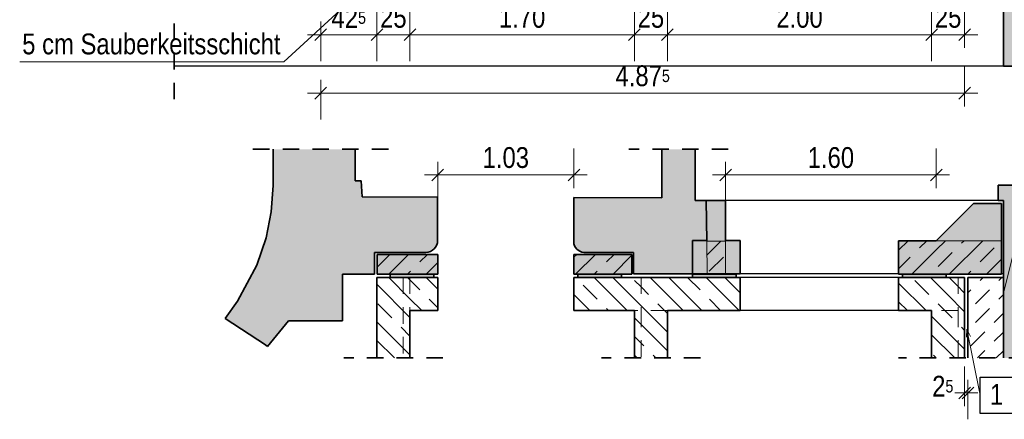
# Model space of a CAD drawing. Header units: millimetres. Extents: x -50 to 85, y 0 to 206.
# Tile 76 of 152: x 29.04 to 36.49, y 7.4 to 10.42. Entities that reach past the tile are written whole.
import ezdxf

# ---------------------------------------------------------------- set-up
doc = ezdxf.new("R2010")
doc.units = ezdxf.units.MM
doc.linetypes.add('HIDDEN', pattern=[0.375, 0.25, -0.125])
doc.layers.add('Achsen', color=7, linetype='Continuous', lineweight=20)
doc.layers.add('Schraffuren', color=7, linetype='Continuous', lineweight=20)
doc.styles.add('Arial Narrow', font='ARIALN.TTF')
doc.dimstyles.new('Arch_Strakon_dimstyle', dxfattribs={"dimtxt": 15.75, "dimasz": 1, "dimexe": 1.25, "dimexo": 0.0625, "dimgap": 1, "dimtad": 0, "dimdec": 5, "dimzin": 12, "dimdsep": 46, "dimtxsty": 'Arial Narrow', "dimblk": 'Arrowhead_Tick', "dimsah": 1, "dimcen": 0, "dimse1": 1, "dimse2": 1, "dimclrd": 6, "dimclrt": 2, "dimazin": 0, "dimtfac": 1, "dimtdec": 4, "dimtmove": 0, "dimatfit": 3, "dimldrblk": 'NONE', "dimfxl": 1, "dimtvp": 1, "dimtolj": 1, "dimtzin": 0, "dimlwd": 13, "dimarcsym": 2})
pattern_1 = [(135, (0, 0), (-0.212132, -0.212132), []), (135, (-0.0707, -0.0707), (-0.212132, -0.212132), []), (135, (-0.14142, -0.14142), (-0.212132, -0.212132), [0.15, -0.1])]
pattern_2 = [(45, (0, 0), (-0.1414214, 0.1414214), [0.15, -0.1]), (45, (-0.07071, 0.07071), (-0.1414214, 0.1414214), [])]

# ---------------------------------------------------------------- blocks, each defined once
blk = doc.blocks.new('Arrowhead_Tick')
at = {"color": 0, "linetype": 'Continuous', "lineweight": -2}
for p, q in [((0, 20), (0, -10)), ((-1, 0), (0, 0)), ((10, 0), (0, 0))]:
    blk.add_line(p, q, dxfattribs=at)
at = {"color": 2, "linetype": 'Continuous', "lineweight": 35}
blk.add_line((4.42, 4.42), (-4.42, -4.42), dxfattribs=at)
blk = doc.blocks.new('*D235')
at = {"color": 6, "linetype": 'Continuous', "lineweight": 13}
blk.add_line((31.3273, 9.8688), (36.1823, 9.8688), dxfattribs=at)
at = {"layer": 'Defpoints', "color": 0}
for p in [(31.3173, 10.5921), (36.1923, 10.5921), (36.1923, 9.8688)]:
    blk.add_point(p, dxfattribs=at)
at = {"color": 6, "lineweight": 13, "xscale": 0.01, "yscale": 0.01, "zscale": 0.01}
blk.add_blockref('Arrowhead_Tick', (36.1923, 9.8688), dxfattribs=at)
at = {"color": 6, "lineweight": 13, "xscale": 0.01, "yscale": 0.01, "zscale": 0.01, "rotation": 180}
blk.add_blockref('Arrowhead_Tick', (31.3173, 9.8688), dxfattribs=at)
at = {"color": 2, "lineweight": 35, "insert": (33.7548, 9.9992), "char_height": 0.1575, "attachment_point": 5, "style": 'Arial Narrow'}
blk.add_mtext('\\A1;4.87{\\A1;\\H.6x;\\S5;}', dxfattribs=at)
blk = doc.blocks.new('_None')
blk = doc.blocks.new('*D237')
at = {"color": 6, "linetype": 'Continuous', "lineweight": 13}
blk.add_line((31.3273, 10.3112), (31.7323, 10.3112), dxfattribs=at)
at = {"layer": 'Defpoints', "color": 0}
for p in [(31.7423, 10.9921), (31.3173, 10.5921), (31.7423, 10.3112)]:
    blk.add_point(p, dxfattribs=at)
at = {"color": 6, "lineweight": 13, "xscale": 0.01, "yscale": 0.01, "zscale": 0.01}
for p, rotation in [((31.7423, 10.3112), 359.9999999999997), ((31.3173, 10.3112), 179.9999999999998)]:
    blk.add_blockref('Arrowhead_Tick', p, dxfattribs=dict(at, rotation=rotation))
at = {"color": 2, "lineweight": 35, "insert": (31.5298, 10.4403), "char_height": 0.1575, "attachment_point": 5, "style": 'Arial Narrow'}
blk.add_mtext('\\A1;42{\\A1;\\H.6x;\\S5;}', dxfattribs=at)
blk = doc.blocks.new('*D238')
at = {"color": 6, "linetype": 'Continuous', "lineweight": 13}
blk.add_line((31.7523, 10.3112), (31.9823, 10.3112), dxfattribs=at)
at = {"layer": 'Defpoints', "color": 0}
for p in [(31.7423, 10.9921), (31.9923, 10.9921), (31.9923, 10.3112)]:
    blk.add_point(p, dxfattribs=at)
at = {"color": 6, "lineweight": 13, "xscale": 0.01, "yscale": 0.01, "zscale": 0.01}
blk.add_blockref('Arrowhead_Tick', (31.9923, 10.3112), dxfattribs=at)
at = {"color": 6, "lineweight": 13, "xscale": 0.01, "yscale": 0.01, "zscale": 0.01, "rotation": 180}
blk.add_blockref('Arrowhead_Tick', (31.7423, 10.3112), dxfattribs=at)
at = {"color": 2, "lineweight": 35, "insert": (31.8673, 10.4416), "char_height": 0.1575, "attachment_point": 5, "style": 'Arial Narrow'}
blk.add_mtext('\\A1;25', dxfattribs=at)
blk = doc.blocks.new('*D239')
at = {"color": 6, "linetype": 'Continuous', "lineweight": 13}
blk.add_line((32.0023, 10.3112), (33.6823, 10.3112), dxfattribs=at)
at = {"layer": 'Defpoints', "color": 0}
for p in [(31.9923, 10.9921), (33.6923, 10.9921), (33.6923, 10.3112)]:
    blk.add_point(p, dxfattribs=at)
at = {"color": 6, "lineweight": 13, "xscale": 0.01, "yscale": 0.01, "zscale": 0.01}
blk.add_blockref('Arrowhead_Tick', (33.6923, 10.3112), dxfattribs=at)
at = {"color": 6, "lineweight": 13, "xscale": 0.01, "yscale": 0.01, "zscale": 0.01, "rotation": 180}
blk.add_blockref('Arrowhead_Tick', (31.9923, 10.3112), dxfattribs=at)
at = {"color": 2, "lineweight": 35, "insert": (32.8423, 10.4416), "char_height": 0.1575, "attachment_point": 5, "style": 'Arial Narrow'}
blk.add_mtext('\\A1;1.70', dxfattribs=at)
blk = doc.blocks.new('*D240')
at = {"color": 6, "linetype": 'Continuous', "lineweight": 13}
blk.add_line((33.7023, 10.3112), (33.9323, 10.3112), dxfattribs=at)
at = {"layer": 'Defpoints', "color": 0}
for p in [(33.6923, 10.9921), (33.9423, 10.9921), (33.9423, 10.3112)]:
    blk.add_point(p, dxfattribs=at)
at = {"color": 6, "lineweight": 13, "xscale": 0.01, "yscale": 0.01, "zscale": 0.01}
blk.add_blockref('Arrowhead_Tick', (33.9423, 10.3112), dxfattribs=at)
at = {"color": 6, "lineweight": 13, "xscale": 0.01, "yscale": 0.01, "zscale": 0.01, "rotation": 180}
blk.add_blockref('Arrowhead_Tick', (33.6923, 10.3112), dxfattribs=at)
at = {"color": 2, "lineweight": 35, "insert": (33.8173, 10.4416), "char_height": 0.1575, "attachment_point": 5, "style": 'Arial Narrow'}
blk.add_mtext('\\A1;25', dxfattribs=at)
blk = doc.blocks.new('*D241')
at = {"color": 6, "linetype": 'Continuous', "lineweight": 13}
blk.add_line((33.9523, 10.3112), (35.9323, 10.3112), dxfattribs=at)
at = {"layer": 'Defpoints', "color": 0}
for p in [(33.9423, 10.9921), (35.9423, 10.9921), (35.9423, 10.3112)]:
    blk.add_point(p, dxfattribs=at)
at = {"color": 6, "lineweight": 13, "xscale": 0.01, "yscale": 0.01, "zscale": 0.01}
blk.add_blockref('Arrowhead_Tick', (35.9423, 10.3112), dxfattribs=at)
at = {"color": 6, "lineweight": 13, "xscale": 0.01, "yscale": 0.01, "zscale": 0.01, "rotation": 180}
blk.add_blockref('Arrowhead_Tick', (33.9423, 10.3112), dxfattribs=at)
at = {"color": 2, "lineweight": 35, "insert": (34.9423, 10.4416), "char_height": 0.1575, "attachment_point": 5, "style": 'Arial Narrow'}
blk.add_mtext('\\A1;2.00', dxfattribs=at)
blk = doc.blocks.new('*D242')
at = {"color": 6, "linetype": 'Continuous', "lineweight": 13}
blk.add_line((35.9523, 10.3112), (36.1823, 10.3112), dxfattribs=at)
at = {"layer": 'Defpoints', "color": 0}
for p in [(35.9423, 10.9921), (36.1923, 10.5921), (36.1923, 10.3112)]:
    blk.add_point(p, dxfattribs=at)
at = {"color": 6, "lineweight": 13, "xscale": 0.01, "yscale": 0.01, "zscale": 0.01}
blk.add_blockref('Arrowhead_Tick', (36.1923, 10.3112), dxfattribs=at)
at = {"color": 6, "lineweight": 13, "xscale": 0.01, "yscale": 0.01, "zscale": 0.01, "rotation": 180}
blk.add_blockref('Arrowhead_Tick', (35.9423, 10.3112), dxfattribs=at)
at = {"color": 2, "lineweight": 35, "insert": (36.0673, 10.4416), "char_height": 0.1575, "attachment_point": 5, "style": 'Arial Narrow'}
blk.add_mtext('\\A1;25', dxfattribs=at)
blk = doc.blocks.new('*D395')
at = {"color": 6, "linetype": 'Continuous', "lineweight": 13}
blk.add_line((32.2138, 9.25), (33.2238, 9.25), dxfattribs=at)
at = {"layer": 'Defpoints', "color": 0}
for p in [(33.2338, 9.25), (32.2038, 8.4736), (33.2338, 8.2236)]:
    blk.add_point(p, dxfattribs=at)
at = {"color": 6, "lineweight": 13, "xscale": 0.01, "yscale": 0.01, "zscale": 0.01}
blk.add_blockref('Arrowhead_Tick', (33.2338, 9.25), dxfattribs=at)
at = {"color": 6, "lineweight": 13, "xscale": 0.01, "yscale": 0.01, "zscale": 0.01, "rotation": 180}
blk.add_blockref('Arrowhead_Tick', (32.2038, 9.25), dxfattribs=at)
at = {"color": 2, "lineweight": 35, "insert": (32.7188, 9.3804), "char_height": 0.1575, "attachment_point": 5, "style": 'Arial Narrow'}
blk.add_mtext('\\A1;1.03', dxfattribs=at)
blk = doc.blocks.new('*D396')
at = {"color": 6, "linetype": 'Continuous', "lineweight": 13}
blk.add_line((34.3923, 9.25), (35.9673, 9.25), dxfattribs=at)
at = {"layer": 'Defpoints', "color": 0}
for p in [(35.9773, 9.25), (34.3823, 9.0556), (35.9773, 8.7522)]:
    blk.add_point(p, dxfattribs=at)
at = {"color": 6, "lineweight": 13, "xscale": 0.01, "yscale": 0.01, "zscale": 0.01}
blk.add_blockref('Arrowhead_Tick', (35.9773, 9.25), dxfattribs=at)
at = {"color": 6, "lineweight": 13, "xscale": 0.01, "yscale": 0.01, "zscale": 0.01, "rotation": 180}
blk.add_blockref('Arrowhead_Tick', (34.3823, 9.25), dxfattribs=at)
at = {"color": 2, "lineweight": 35, "insert": (35.1798, 9.3804), "char_height": 0.1575, "attachment_point": 5, "style": 'Arial Narrow'}
blk.add_mtext('\\A1;1.60', dxfattribs=at)
blk = doc.blocks.new('*D507')
at = {"color": 6, "linetype": 'Continuous', "lineweight": 13}
for p, q in [((36.1823, 7.6), (36.1723, 7.6)), ((36.1923, 7.6), (36.2173, 7.6)), ((36.2273, 7.6), (36.2373, 7.6))]:
    blk.add_line(p, q, dxfattribs=at)
at = {"layer": 'Defpoints', "color": 0}
for p in [(36.1923, 7.8649), (36.2173, 7.8649), (36.2173, 7.6)]:
    blk.add_point(p, dxfattribs=at)
at = {"color": 6, "lineweight": 13, "xscale": 0.01, "yscale": 0.01, "zscale": 0.01}
blk.add_blockref('Arrowhead_Tick', (36.1923, 7.6), dxfattribs=at)
at = {"color": 6, "lineweight": 13, "xscale": 0.01, "yscale": 0.01, "zscale": 0.01, "rotation": 180}
blk.add_blockref('Arrowhead_Tick', (36.2173, 7.6), dxfattribs=at)
at = {"color": 2, "lineweight": 35, "insert": (36.0267, 7.65), "char_height": 0.1575, "attachment_point": 5, "style": 'Arial Narrow'}
blk.add_mtext('\\A1;2{\\A1;\\H.6x;\\S5;}', dxfattribs=at)

msp = doc.modelspace()

# ---------------------------------------------------------------- hatches: boundary and pattern name
at = {"lineweight": 13}
h = msp.add_hatch(dxfattribs=at)
h.set_pattern_fill('wuB', color=6, scale=0.01, angle=135, style=0, pattern_type=2)
h.set_pattern_definition(pattern_1)
h.paths.add_polyline_path([(31.9923102, 8.4735972), (31.9923102, 7.8648613), (31.7423102, 7.8648613), (31.7423102, 8.4735972)])
h = msp.add_hatch(dxfattribs=at)
h.set_pattern_fill('wuB', color=6, scale=0.01, angle=135, style=0, pattern_type=2)
h.set_pattern_definition(pattern_1)
h.paths.add_polyline_path([(32.2038424, 8.4735972), (32.2038424, 8.2235972), (31.9923102, 8.2235972), (31.9923102, 8.4735972)])
h = msp.add_hatch(dxfattribs=at)
h.set_pattern_fill('wuB', color=6, scale=0.01, angle=135, style=0, pattern_type=2)
h.set_pattern_definition(pattern_1)
h.paths.add_polyline_path([(33.7423177, 8.4735972), (33.7423177, 8.2235972), (33.2338418, 8.2235972), (33.2338418, 8.4735972)])
h = msp.add_hatch(dxfattribs=at)
h.set_pattern_fill('wuB', color=6, scale=0.01, angle=135, style=0, pattern_type=2)
h.set_pattern_definition(pattern_1)
h.paths.add_polyline_path([(34.4927563, 8.4735972), (34.4927563, 8.2235972), (33.7423177, 8.2235972), (33.7423177, 8.4735972)])
h = msp.add_hatch(dxfattribs=at)
h.set_pattern_fill('wuB', color=6, scale=0.01, angle=135, style=0, pattern_type=2)
h.set_pattern_definition(pattern_1)
h.paths.add_polyline_path([(35.6927563, 8.4735972), (36.1923156, 8.4735972), (35.9423156, 8.2235972), (35.6927563, 8.2235972)])
h = msp.add_hatch(dxfattribs=at)
h.set_pattern_fill('wuB', color=6, scale=0.01, angle=135, style=0, pattern_type=2)
h.set_pattern_definition(pattern_1)
h.paths.add_polyline_path([(36.1923156, 7.8648613), (35.9423156, 7.8648613), (35.9423156, 8.2235972), (36.1923156, 8.4735972)])
h = msp.add_hatch(dxfattribs=at)
h.set_pattern_fill('wuB', color=6, scale=0.01, angle=135, style=0, pattern_type=2)
h.set_pattern_definition(pattern_1)
h.paths.add_polyline_path([(33.9423177, 7.8648613), (33.6923177, 7.8648613), (33.6923177, 8.2235972), (33.9423177, 8.2235972)])
at = {"layer": 'Schraffuren', "lineweight": 13, "true_color": 0xd7ffd7}
msp.add_hatch(color=254, dxfattribs=at).paths.add_polyline_path([(36.4865113, 10.0721333), (37.286512, 10.0721333), (37.286512, 11.5575999), (36.4865113, 11.5575999)])
at = {"layer": 'Schraffuren', "lineweight": 13, "true_color": 0xf0f0f0}
for points in [[(32.1146685, 8.6629252), (32.1162463, 8.6630011), (32.1178226, 8.6631043), (32.1193969, 8.6632347), (32.1209686, 8.6633922), (32.1225375, 8.6635769), (32.1241029, 8.6637886), (32.1256644, 8.6640274), (32.1272215, 8.664293), (32.1287738, 8.6645855), (32.1303209, 8.6649048), (32.1318622, 8.6652508), (32.1333973, 8.6656233), (32.1349257, 8.6660223), (32.136447, 8.6664476), (32.1379608, 8.6668992), (32.1394665, 8.6673768), (32.1409637, 8.6678803), (32.1424521, 8.6684097), (32.143931, 8.6689646), (32.1454002, 8.669545), (32.1468591, 8.6701507), (32.1483073, 8.6707815), (32.1497444, 8.6714373), (32.15117, 8.6721177), (32.1525836, 8.6728227), (32.1539849, 8.673552), (32.1553733, 8.6743053), (32.1567485, 8.6750826), (32.1581101, 8.6758834), (32.1594576, 8.6767077), (32.1607907, 8.6775551), (32.162109, 8.6784254), (32.1634121, 8.6793184), (32.1646995, 8.6802337), (32.1659709, 8.6811711), (32.167226, 8.6821304), (32.1684643, 8.6831112), (32.1696855, 8.6841132), (32.1708891, 8.6851361), (32.172075, 8.6861797), (32.1732426, 8.6872436), (32.1743917, 8.6883276), (32.1755219, 8.6894312), (32.1766329, 8.6905541), (32.1777243, 8.6916961), (32.1787958, 8.6928568), (32.1798471, 8.6940358), (32.1808779, 8.6952328), (32.1818879, 8.6964474), (32.1828767, 8.6976792), (32.1838442, 8.698928), (32.1847899, 8.7001933), (32.1857136, 8.7014747), (32.186615, 8.7027719), (32.1874939, 8.7040844), (32.18835, 8.705412), (32.1891831, 8.7067541), (32.1899928, 8.7081104), (32.190779, 8.7094805), (32.1915415, 8.710864), (32.1922799, 8.7122605), (32.1929941, 8.7136694), (32.1936838, 8.7150905), (32.1943489, 8.7165234), (32.1949892, 8.7179674), (32.1956044, 8.7194224), (32.1961944, 8.7208877), (32.196759, 8.722363), (32.197298, 8.7238478), (32.1978114, 8.7253418), (32.1982988, 8.7268443), (32.1987602, 8.7283551), (32.1991955, 8.7298736), (32.1996044, 8.7313994), (32.199987, 8.732932), (32.200343, 8.734471), (32.2006724, 8.7360159), (32.2009751, 8.7375663), (32.2012509, 8.7391217), (32.2014998, 8.7406816), (32.2017218, 8.7422456), (32.2019167, 8.7438132), (32.2020845, 8.7453839), (32.2022252, 8.7469573), (32.2023386, 8.7485328), (32.2024249, 8.7501101), (32.2024838, 8.7516887), (32.2025155, 8.753268), (32.20252, 8.7548477), (32.2006144, 9.0814815), (31.6299946, 9.0830705), (31.6236126, 9.2061896), (31.579354, 9.2054743), (31.579354, 9.4436373), (30.9576713, 9.4436373), (30.9576713, 9.1691505), (30.9432321, 8.9698001), (30.904225, 8.7737914), (30.8344209, 8.5672967), (30.6881141, 8.2930585), (30.5929046, 8.164031), (30.8986213, 7.9640475), (30.914121, 7.9513997), (31.0726428, 8.1452811), (31.482622, 8.1452983), (31.482622, 8.4986005), (31.7237292, 8.4985747), (31.7237292, 8.6628765), (32.1130896, 8.6628765)], [(34.2360683, 9.056339), (34.2427276, 8.5009872), (33.6854915, 8.5009872), (33.6854915, 8.663122), (33.3237521, 8.663122), (33.322238, 8.663036), (33.3207226, 8.6629763), (33.3192064, 8.662943), (33.3176899, 8.6629361), (33.3161734, 8.6629555), (33.3146576, 8.6630013), (33.3131427, 8.6630735), (33.3116294, 8.6631721), (33.3101179, 8.6632969), (33.3086089, 8.663448), (33.3071028, 8.6636253), (33.3055999, 8.6638288), (33.3041008, 8.6640584), (33.302606, 8.6643141), (33.3011158, 8.6645957), (33.2996307, 8.6649032), (33.2981512, 8.6652365), (33.2966778, 8.6655955), (33.2952108, 8.66598), (33.2937507, 8.66639), (33.2922979, 8.6668253), (33.290853, 8.6672859), (33.2894163, 8.6677715), (33.2879882, 8.668282), (33.2865693, 8.6688173), (33.2851598, 8.6693772), (33.2837604, 8.6699615), (33.2823713, 8.67057), (33.280993, 8.6712027), (33.2796259, 8.6718592), (33.2782704, 8.6725394), (33.276927, 8.6732431), (33.275596, 8.67397), (33.2742778, 8.67472), (33.2729729, 8.6754928), (33.2716817, 8.6762882), (33.2704044, 8.6771059), (33.2691416, 8.6779457), (33.2678936, 8.6788073), (33.2666608, 8.6796905), (33.2654435, 8.6805951), (33.2642421, 8.6815206), (33.263057, 8.682467), (33.2618886, 8.6834338), (33.2607372, 8.6844207), (33.259603, 8.6854276), (33.2584866, 8.686454), (33.2573882, 8.6874997), (33.2563082, 8.6885644), (33.2552468, 8.6896476), (33.2542044, 8.6907492), (33.2531814, 8.6918687), (33.252178, 8.6930059), (33.2511945, 8.6941603), (33.2502312, 8.6953317), (33.2492885, 8.6965196), (33.2483666, 8.6977238), (33.2474657, 8.6989438), (33.2465863, 8.7001793), (33.2457284, 8.70143), (33.2448924, 8.7026953), (33.2440786, 8.703975), (33.2432871, 8.7052687), (33.2425183, 8.7065759), (33.2417723, 8.7078963), (33.2410494, 8.7092295), (33.2403498, 8.710575), (33.2396737, 8.7119326), (33.2390213, 8.7133016), (33.2383929, 8.7146819), (33.2377885, 8.7160728), (33.2372085, 8.717474), (33.2366528, 8.7188852), (33.2361219, 8.7203057), (33.2356157, 8.7217353), (33.2351344, 8.7231735), (33.2346783, 8.7246198), (33.2342473, 8.7260739), (33.2338418, 8.7275352), (33.2338418, 9.0788627), (33.9010382, 9.0768263), (33.9010382, 9.4436373), (34.1530931, 9.4436373), (34.1530986, 9.0567888)], [(37.7880198, 9.0365058), (37.7880198, 8.6462281), (37.1438032, 8.6462281), (37.1438032, 8.484089), (36.4865113, 8.484089), (36.4864696, 8.4986005), (36.4865113, 8.4986005), (36.4865113, 9.0555528), (36.4466148, 9.0555528), (36.4462812, 9.1715104), (37.1958069, 9.1715104), (37.1958069, 9.0365058)], [(37.0764968, 8.484089), (37.0764968, 7.8648613), (36.4865113, 7.8648613), (36.4865113, 8.484089)]]:
    msp.add_hatch(color=7, dxfattribs=at).paths.add_polyline_path(points)
at = {"layer": 'Schraffuren', "lineweight": 13, "true_color": 0xaaaaaa}
for points in [[(34.3810778, 9.0555528), (34.3823156, 8.7529872), (34.2397059, 8.7529872), (34.2360683, 9.056339)], [(34.4927563, 8.7529872), (34.4927563, 8.5009872), (34.1327563, 8.5009872), (34.1327563, 8.7529872)]]:
    msp.add_hatch(color=253, dxfattribs=at).paths.add_polyline_path(points)
at = {"layer": 'Schraffuren', "lineweight": 25, "true_color": 0xaaaaaa}
for points in [[(36.4716148, 8.5009872), (36.4716148, 8.4985972), (35.6927563, 8.4985972), (35.6927563, 8.7521506), (35.9773156, 8.7521506), (36.2584478, 9.0332827), (36.4716148, 9.0332827)], [(32.2038424, 8.6485972), (32.2038424, 8.4985972), (31.7438424, 8.4985972), (31.7438424, 8.6485972)], [(33.6738418, 8.6485972), (33.6738418, 8.4985972), (33.2338418, 8.4986005), (33.2338418, 8.6485972)]]:
    msp.add_hatch(color=253, dxfattribs=at).paths.add_polyline_path(points)
at = {"layer": 'Schraffuren', "lineweight": 13}
h = msp.add_hatch(dxfattribs=at)
h.set_pattern_fill('bB', color=6, scale=0.01, angle=45, style=0, pattern_type=2)
h.set_pattern_definition(pattern_2)
h.paths.add_polyline_path([(34.3810778, 8.7485972), (34.3810778, 8.4985972), (34.2427563, 8.4985972), (34.2397585, 8.7485972)])
h = msp.add_hatch(dxfattribs=at)
h.set_pattern_fill('bB', color=6, scale=0.01, angle=45, style=0, pattern_type=2)
h.set_pattern_definition(pattern_2)
h.paths.add_polyline_path([(35.9773156, 8.7521506), (35.9773156, 8.4985972), (35.6927563, 8.4985972), (35.6927563, 8.7521506)])
h = msp.add_hatch(dxfattribs=at)
h.set_pattern_fill('bB', color=6, scale=0.01, angle=45, style=0, pattern_type=2)
h.set_pattern_definition(pattern_2)
h.paths.add_polyline_path([(36.4716148, 8.7521506), (36.4716148, 8.4985972), (35.9773156, 8.4985972), (35.9773156, 8.7521506)])
h = msp.add_hatch(dxfattribs=at)
h.set_pattern_fill('bB', color=6, scale=0.01, angle=45, style=0, pattern_type=2)
h.set_pattern_definition(pattern_2)
h.paths.add_polyline_path([(32.2038424, 8.6485972), (32.2038424, 8.4985972), (31.7438424, 8.4985972), (31.7438424, 8.6485972)])
h = msp.add_hatch(dxfattribs=at)
h.set_pattern_fill('bB', color=6, scale=0.01, angle=45, style=0, pattern_type=2)
h.set_pattern_definition(pattern_2)
h.paths.add_polyline_path([(33.6738418, 8.6485972), (33.6738418, 8.4985972), (33.2338418, 8.4985972), (33.2338418, 8.6485972)])
at = {"layer": 'Schraffuren', "lineweight": 13, "true_color": 0xff0000}
for points in [[(32.1738424, 8.4986005), (32.1738424, 8.4736005), (31.8438424, 8.4736005), (31.8438424, 8.4986005)], [(33.5938418, 8.4986005), (33.5938418, 8.4736005), (33.2638418, 8.4736005), (33.2638418, 8.4986005)], [(34.4627563, 8.4986005), (34.4627563, 8.4736005), (34.1327563, 8.4736005), (34.1327563, 8.4986005)], [(36.0527563, 8.4986005), (36.0527563, 8.4736005), (35.7227563, 8.4736005), (35.7227563, 8.4986005)]]:
    msp.add_hatch(color=1, dxfattribs=at).paths.add_polyline_path(points)
at = {"layer": 'Schraffuren', "lineweight": 13}
h = msp.add_hatch(dxfattribs=at)
h.set_pattern_fill('uB', color=6, scale=0.01, angle=45, style=0, pattern_type=2)
h.set_pattern_definition([(45, (0, 0), (-0.1414214, 0.1414214), [0.15, -0.1]), (45, (0.03536, 0.17678), (-0.1414214, 0.1414214), [0.15, -0.1, 0.15, -0.1])])
h.paths.add_polyline_path([(36.4865113, 8.4735972), (36.4865113, 7.8648613), (36.2173163, 7.8648613), (36.2173163, 8.4735972)])

# ---------------------------------------------------------------- linework, layer by layer
at = {"color": 2, "linetype": 'Continuous', "lineweight": 35}
for p, q in [((36.4864628, 10.0721333), (36.4864628, 11.5575999)), ((37.286512, 10.0721333), (36.4865113, 10.0721333)), ((30.9576713, 9.4436373), (30.9576713, 9.1691505)), ((31.579354, 9.4436373), (31.579354, 9.2054743)), ((33.9010382, 9.4436373), (33.9010382, 9.0768263)), ((34.1530986, 9.0567888), (34.1530931, 9.4436373)), ((30.9576713, 9.1691505), (30.9432321, 8.9698001)), ((31.6236126, 9.2061896), (31.579354, 9.2054743)), ((31.6299946, 9.0830705), (31.6236126, 9.2061896)), ((37.1958069, 9.1715104), (36.4462812, 9.1715104)), ((36.4462812, 9.1715104), (36.4466148, 9.0555528)), ((32.2006144, 9.0814815), (31.6299946, 9.0830705)), ((32.20252, 8.7548477), (32.2006144, 9.0814815)), ((33.9010382, 9.0768263), (33.2338418, 9.0788627)), ((33.2338418, 9.0788627), (33.2338418, 8.7275352)), ((34.2360683, 9.056339), (34.1530986, 9.0567888)), ((36.4865113, 9.0555528), (36.4466148, 9.0555528)), ((36.4865113, 9.0555528), (36.4865113, 8.4986005)), ((30.9432321, 8.9698001), (30.904225, 8.7737914)), ((30.904225, 8.7737914), (30.8344209, 8.5672967)), ((35.9773156, 8.7521506), (35.6927563, 8.7521506)), ((35.6927563, 8.7521506), (35.6927563, 8.4985972)), ((36.4716148, 8.7521506), (36.4716148, 8.4985972)), ((32.1130896, 8.6628765), (31.7237292, 8.6628765)), ((31.7237292, 8.6628765), (31.7237292, 8.4985747)), ((32.2038424, 8.6485972), (31.7438424, 8.6485972)), ((31.7438424, 8.6485972), (31.7438424, 8.4985972)), ((32.2038424, 8.6485972), (32.2038424, 8.4985972)), ((33.6738418, 8.6485972), (33.2338418, 8.6485972)), ((33.2338418, 8.6485972), (33.2338418, 8.4985972)), ((33.6854915, 8.663122), (33.3237521, 8.663122)), ((33.6738418, 8.6485972), (33.6738418, 8.4985972)), ((33.6854915, 8.663122), (33.6854915, 8.5009872)), ((30.8344209, 8.5672967), (30.6881141, 8.2930585)), ((31.482622, 8.4986005), (31.482622, 8.1452983)), ((31.482622, 8.4986005), (31.7237292, 8.4985747)), ((31.8438424, 8.4985972), (31.7438424, 8.4985972)), ((31.8438424, 8.4986005), (31.8438424, 8.4736005)), ((32.1738424, 8.4985972), (31.8438424, 8.4985972)), ((32.1738424, 8.4986005), (32.1738424, 8.4736005)), ((32.2038424, 8.4985972), (32.1738424, 8.4985972)), ((33.2638418, 8.4985972), (33.2338418, 8.4985972)), ((33.2638418, 8.4986005), (33.2638418, 8.4736005)), ((33.5938418, 8.4985972), (33.2638418, 8.4985972)), ((33.5938418, 8.4986005), (33.5938418, 8.4736005)), ((33.6738418, 8.4985972), (33.5938418, 8.4985972)), ((34.2427276, 8.5009872), (33.6854915, 8.5009872)), ((34.1327563, 8.4986005), (34.1327563, 8.4736005)), ((34.4627563, 8.4985972), (34.1327563, 8.4985972)), ((34.4044527, 8.5009872), (34.3810778, 8.5009872)), ((34.4627563, 8.4986005), (34.4627563, 8.4736005)), ((35.7227563, 8.4985972), (35.6927563, 8.4985972)), ((35.7227563, 8.4986005), (35.7227563, 8.4736005)), ((36.0527563, 8.4985972), (35.7227563, 8.4985972)), ((36.0527563, 8.4986005), (36.0527563, 8.4736005)), ((36.4716148, 8.4985972), (36.0527563, 8.4985972)), ((36.4864696, 8.4986005), (36.4865113, 8.484089)), ((31.8438424, 8.4735972), (31.7423102, 8.4735972)), ((31.7423102, 8.4735972), (31.7423102, 7.8648613)), ((32.1738424, 8.4735972), (31.8438424, 8.4735972)), ((32.2038424, 8.4735972), (32.1738424, 8.4735972)), ((32.2038424, 8.4735972), (32.2038424, 8.2235972)), ((33.2638418, 8.4735972), (33.2338418, 8.4735972)), ((33.2338418, 8.4735972), (33.2338418, 8.2235972)), ((33.5938418, 8.4735972), (33.2638418, 8.4735972)), ((33.7423177, 8.4735972), (33.5938418, 8.4735972)), ((34.1327563, 8.4735972), (33.7423177, 8.4735972)), ((34.4627563, 8.4735972), (34.1327563, 8.4735972)), ((34.4927563, 8.4735972), (34.4627563, 8.4735972)), ((34.4927563, 8.4735972), (34.4927563, 8.2235972)), ((35.7227563, 8.4735972), (35.6927563, 8.4735972)), ((35.6927563, 8.4735972), (35.6927563, 8.2235972)), ((36.0527563, 8.4735972), (35.7227563, 8.4735972)), ((36.1923156, 8.4735972), (36.0527563, 8.4735972)), ((36.1923156, 8.4735972), (36.1923156, 7.8648613)), ((36.4865113, 8.4735972), (36.2173163, 8.4735972)), ((36.2173163, 8.4735972), (36.2173163, 7.8648613)), ((36.4865113, 8.484089), (36.4865113, 8.4735972)), ((36.4865113, 8.4735972), (36.4865113, 7.8648613)), ((30.6881141, 8.2930585), (30.5929046, 8.164031)), ((32.2038424, 8.2235972), (31.9923102, 8.2235972)), ((31.9923102, 8.2235972), (31.9923102, 7.8648613)), ((33.6923177, 8.2235972), (33.2338418, 8.2235972)), ((33.6923177, 8.2235972), (33.6923177, 7.8648613)), ((34.4927563, 8.2235972), (33.9423177, 8.2235972)), ((33.9423177, 8.2235972), (33.9423177, 7.8648613)), ((35.9423156, 8.2235972), (35.6927563, 8.2235972)), ((35.9423156, 8.2235972), (35.9423156, 7.8648613)), ((30.5929046, 8.164031), (30.8986213, 7.9640475)), ((30.914121, 7.9513997), (31.0726428, 8.1452811)), ((31.0726428, 8.1452811), (31.482622, 8.1452983)), ((30.8986213, 7.9640475), (30.914121, 7.9513997))]:
    msp.add_line(p, q, dxfattribs=at)
at = {"color": 2, "linetype": 'HIDDEN', "lineweight": 35, "ltscale": 0.5}
for p, q in [((30.2066686, 9.8221333), (30.2066686, 11.082585)), ((31.829354, 9.4436373), (30.7076713, 9.4436373)), ((34.4030931, 9.4436373), (33.6510382, 9.4436373)), ((32.2423102, 7.8648613), (31.4923102, 7.8648613)), ((34.1923177, 7.8648613), (33.4423177, 7.8648613)), ((37.3264968, 7.8648613), (35.6923156, 7.8648613))]:
    msp.add_line(p, q, dxfattribs=at)
at = {"color": 5, "linetype": 'Continuous', "lineweight": 18}
for p, q in [((31.0385613, 10.1049668), (31.5246028, 10.5535836)), ((31.0385613, 10.1049668), (29.0384428, 10.1049668)), ((36.8132314, 9.6813241), (36.4824263, 8.3338987)), ((36.2056407, 8.0211186), (36.2095771, 8.0831103)), ((36.3102876, 7.5821376), (36.2095771, 8.0831103)), ((36.2095771, 8.0831103), (36.2371639, 8.0274557))]:
    msp.add_line(p, q, dxfattribs=at)
at = {"color": 3, "linetype": 'Continuous', "lineweight": 25}
for p, q in [((36.4865113, 10.0721333), (30.2066686, 10.0721333)), ((34.3810778, 9.0555528), (34.2360683, 9.056339)), ((36.4466148, 9.0555528), (34.3810778, 9.0555528)), ((35.6927563, 8.5009872), (34.4044527, 8.5009872)), ((36.4864628, 8.5009872), (36.4716148, 8.5009872)), ((36.4864628, 8.5009872), (36.4864696, 8.4986005))]:
    msp.add_line(p, q, dxfattribs=at)
at = {"color": 9, "linetype": 'Continuous', "lineweight": 0}
for p, q in [((34.2397585, 8.7485972), (34.2360683, 9.056339)), ((34.3810778, 8.7485972), (34.2397585, 8.7485972)), ((34.2427563, 8.4985972), (34.2397585, 8.7485972)), ((34.3810778, 8.7485972), (34.3810778, 8.4985972)), ((36.4716148, 8.7521506), (35.9773156, 8.7521506))]:
    msp.add_line(p, q, dxfattribs=at)
at = {"color": 6, "linetype": 'HIDDEN', "lineweight": 13, "ltscale": 0.5}
for p, q in [((34.3810778, 8.5009872), (34.2427276, 8.5009872)), ((36.4716148, 8.5009872), (35.6927563, 8.5009872)), ((31.9423102, 8.4735972), (31.9423102, 7.8648613)), ((31.9923102, 8.4735972), (31.9923102, 8.2235972)), ((33.7423177, 8.4735972), (33.7423177, 8.2235972)), ((36.1423156, 8.4735972), (36.1423156, 8.2235972)), ((33.9423177, 8.2235972), (33.6923177, 8.2235972)), ((33.7423177, 8.2235972), (33.7423177, 7.8648613)), ((36.1423156, 8.2235972), (35.9423156, 8.2235972)), ((36.1423156, 8.2235972), (36.1423156, 7.8648613))]:
    msp.add_line(p, q, dxfattribs=at)
at = {"color": 9, "linetype": 'Continuous', "lineweight": 0}
for centre in [(33.2338418, 8.4986005), (35.9773156, 8.4985972)]:
    msp.add_circle(centre, 0.00111, dxfattribs=at)
at = {"color": 2, "linetype": 'Continuous', "lineweight": 35}
for centre, radius, start, end in [((32.1110615, 8.7543141), 0.0914601, 271.27063758, 0.33425747), ((33.3180498, 8.7501193), 0.087184, 195.01305628, 273.75011695)]:
    msp.add_arc(centre, radius, start, end, dxfattribs=at)
at = {"layer": 'Achsen', "color": 3, "linetype": 'Continuous', "lineweight": 25}
for p, q in [((35.6927563, 8.4735972), (34.4927563, 8.4735972)), ((35.6927563, 8.2235972), (34.4927563, 8.2235972))]:
    msp.add_line(p, q, dxfattribs=at)
at = {"layer": 'Schraffuren', "color": 2, "linetype": 'Continuous', "lineweight": 35}
for p, q in [((34.3823156, 9.0555528), (34.2360683, 9.056339)), ((34.2360683, 9.056339), (34.2397585, 8.7485972)), ((34.3823156, 8.7485972), (34.3823156, 9.0555528)), ((35.9773156, 8.7521506), (36.2584478, 9.0332827)), ((36.2584478, 9.0332827), (36.4716148, 9.0332827)), ((36.4716148, 9.0332827), (36.4716148, 8.7521506)), ((34.1327563, 8.5009872), (34.1327563, 8.7529872)), ((34.1327563, 8.7529872), (34.2397059, 8.7529872)), ((34.3823156, 8.7529872), (34.4927563, 8.7529872)), ((34.4927563, 8.7529872), (34.4927563, 8.5009872)), ((34.4927563, 8.5009872), (34.1327563, 8.5009872))]:
    msp.add_line(p, q, dxfattribs=at)
at = {"layer": 'Schraffuren', "color": 9, "linetype": 'Continuous', "lineweight": 0}
msp.add_line((35.9773156, 8.7521506), (36.4716148, 8.7521506), dxfattribs=at)
at = {"layer": 'Schraffuren', "color": 3, "linetype": 'Continuous', "lineweight": 25}
for p, q in [((36.3102876, 7.4451376), (36.3102876, 7.7191376)), ((36.3102876, 7.7191376), (36.5622876, 7.7191376)), ((36.5622876, 7.4451376), (36.3102876, 7.4451376))]:
    msp.add_line(p, q, dxfattribs=at)

# ---------------------------------------------------------------- texts
at = {"color": 2, "lineweight": 35, "style": 'Arial Narrow'}
msp.add_text('5 cm Sauberkeitsschicht', height=0.1575, dxfattribs=at).set_placement((29.0576071, 10.1626645))
at = {"layer": 'Schraffuren', "color": 2, "lineweight": 35, "style": 'Arial Narrow'}
msp.add_text('1', height=0.1575, dxfattribs=at).set_placement((36.3834199, 7.5096661))

# ---------------------------------------------------------------- dimensions: what is measured, and where the dimension line sits
at = {"lineweight": 35}
for base, p1, p2, text, override, picture, middle in [((31.7423102, 10.3112321), (31.3173108, 10.5921345), (31.7423102, 10.9921345), '42{\\A1;\\H.6x;\\S5;}', {"dimscale": 0.01, "dimtxt": 15.75, "dimasz": 1, "dimgap": 5, "dimtad": 1, "dimjust": 0, "dimtih": 0, "dimtoh": 0, "dimdec": 5, "dimdsep": 46, "dimtxsty": 'Arial Narrow', "dimclrd": 6, "dimclrt": 2, "dimtix": 1, "dimtofl": 255, "dimtmove": 0, "dimatfit": 2, "dimfxl": 0, "dimfxlon": 0, "dimtvp": 31.746032, "dimlwd": 13}, '*D237', (31.5298105, 10.3112321)), ((31.9923102, 10.3112321), (31.7423102, 10.9921345), (31.9923102, 10.9921345), '25', {"dimscale": 0.01, "dimtxt": 15.75, "dimasz": 1, "dimgap": 5, "dimtad": 1, "dimjust": 0, "dimtih": 0, "dimtoh": 0, "dimdec": 5, "dimdsep": 46, "dimtxsty": 'Arial Narrow', "dimclrd": 6, "dimclrt": 2, "dimtix": 1, "dimtofl": 255, "dimtmove": 0, "dimatfit": 2, "dimfxl": 0, "dimfxlon": 0, "dimtvp": 31.746032, "dimlwd": 13}, '*D238', (31.8673102, 10.3112321)), ((33.6923177, 10.3112321), (31.9923102, 10.9921345), (33.6923177, 10.9921345), '1.70', {"dimscale": 0.01, "dimtxt": 15.75, "dimasz": 1, "dimgap": 5, "dimtad": 1, "dimjust": 0, "dimtih": 0, "dimtoh": 0, "dimdec": 5, "dimdsep": 46, "dimtxsty": 'Arial Narrow', "dimclrd": 6, "dimclrt": 2, "dimtix": 1, "dimtofl": 255, "dimtmove": 0, "dimatfit": 2, "dimfxl": 0, "dimfxlon": 0, "dimtvp": 31.746032, "dimlwd": 13}, '*D239', (32.842314, 10.3112321)), ((33.9423177, 10.3112321), (33.6923177, 10.9921345), (33.9423177, 10.9921345), '25', {"dimscale": 0.01, "dimtxt": 15.75, "dimasz": 1, "dimgap": 5, "dimtad": 1, "dimjust": 0, "dimtih": 0, "dimtoh": 0, "dimdec": 5, "dimdsep": 46, "dimtxsty": 'Arial Narrow', "dimclrd": 6, "dimclrt": 2, "dimtix": 1, "dimtofl": 255, "dimtmove": 0, "dimatfit": 2, "dimfxl": 0, "dimfxlon": 0, "dimtvp": 31.746032, "dimlwd": 13}, '*D240', (33.8173177, 10.3112321)), ((35.9423156, 10.3112321), (33.9423177, 10.9921345), (35.9423156, 10.9921345), '2.00', {"dimscale": 0.01, "dimtxt": 15.75, "dimasz": 1, "dimgap": 5, "dimtad": 1, "dimjust": 0, "dimtih": 0, "dimtoh": 0, "dimdec": 5, "dimdsep": 46, "dimtxsty": 'Arial Narrow', "dimclrd": 6, "dimclrt": 2, "dimtix": 1, "dimtofl": 255, "dimtmove": 0, "dimatfit": 2, "dimfxl": 0, "dimfxlon": 0, "dimtvp": 31.746032, "dimlwd": 13}, '*D241', (34.9423167, 10.3112321)), ((36.1923156, 10.3112321), (35.9423156, 10.9921345), (36.1923156, 10.5921345), '25', {"dimscale": 0.01, "dimtxt": 15.75, "dimasz": 1, "dimgap": 5, "dimtad": 1, "dimjust": 0, "dimtih": 0, "dimtoh": 0, "dimdec": 5, "dimdsep": 46, "dimtxsty": 'Arial Narrow', "dimclrd": 6, "dimclrt": 2, "dimtix": 1, "dimtofl": 255, "dimtmove": 0, "dimatfit": 2, "dimfxl": 0, "dimfxlon": 0, "dimtvp": 31.746032, "dimlwd": 13}, '*D242', (36.0673156, 10.3112321)), ((36.1923156, 9.8688181), (31.3173108, 10.5921345), (36.1923156, 10.5921345), '4.87{\\A1;\\H.6x;\\S5;}', {"dimscale": 0.01, "dimtxt": 15.75, "dimasz": 1, "dimgap": 5, "dimtad": 1, "dimjust": 0, "dimtih": 0, "dimtoh": 0, "dimdec": 5, "dimdsep": 46, "dimtxsty": 'Arial Narrow', "dimclrd": 6, "dimclrt": 2, "dimtix": 1, "dimtofl": 255, "dimtmove": 0, "dimatfit": 2, "dimfxl": 0, "dimfxlon": 0, "dimtvp": 31.746032, "dimlwd": 13}, '*D235', (33.7548132, 9.8688181)), ((33.2338418, 9.25), (32.2038424, 8.4735972), (33.2338418, 8.2235972), '1.03', {"dimscale": 0.01, "dimtxt": 15.75, "dimasz": 1, "dimgap": 5, "dimtad": 1, "dimjust": 0, "dimtih": 0, "dimtoh": 0, "dimdec": 4, "dimdsep": 46, "dimtxsty": 'Arial Narrow', "dimclrd": 6, "dimclrt": 2, "dimtix": 1, "dimtofl": 255, "dimtmove": 0, "dimatfit": 2, "dimfxl": 0, "dimfxlon": 0, "dimtvp": 31.746032, "dimlwd": 13}, '*D395', (32.7188421, 9.25)), ((35.9773156, 9.25), (34.3823156, 9.0555528), (35.9773156, 8.7521506), '1.60', {"dimscale": 0.01, "dimtxt": 15.75, "dimasz": 1, "dimgap": 5, "dimtad": 1, "dimjust": 0, "dimtih": 0, "dimtoh": 0, "dimdec": 2, "dimdsep": 46, "dimtxsty": 'Arial Narrow', "dimclrd": 6, "dimclrt": 2, "dimtix": 1, "dimtofl": 255, "dimtmove": 0, "dimatfit": 2, "dimfxl": 0, "dimfxlon": 0, "dimtvp": 31.746032, "dimlwd": 13}, '*D396', (35.1798156, 9.25)), ((36.2173163, 7.6), (36.1923156, 7.8648613), (36.2173163, 7.8648613), '2{\\A1;\\H.6x;\\S5;}', {"dimscale": 0.01, "dimtxt": 15.75, "dimasz": 1, "dimgap": 5, "dimtad": 1, "dimjust": 0, "dimtih": 0, "dimtoh": 0, "dimdec": 4, "dimdsep": 46, "dimtxsty": 'Arial Narrow', "dimclrd": 6, "dimclrt": 2, "dimtix": 0, "dimtofl": 255, "dimtmove": 2, "dimatfit": 2, "dimfxl": 0, "dimfxlon": 0, "dimtvp": 31.746032, "dimlwd": 13}, '*D507', (36.0267437, 7.65))]:
    dim = msp.add_linear_dim(base=base, p1=p1, p2=p2, text=text, dimstyle='Arch_Strakon_dimstyle', override=override, dxfattribs=at)
    dim.commit()
    dim.dimension.update_dxf_attribs({"geometry": picture, "text_midpoint": middle, "dimtype": 160})

doc.saveas('drawing.dxf')
